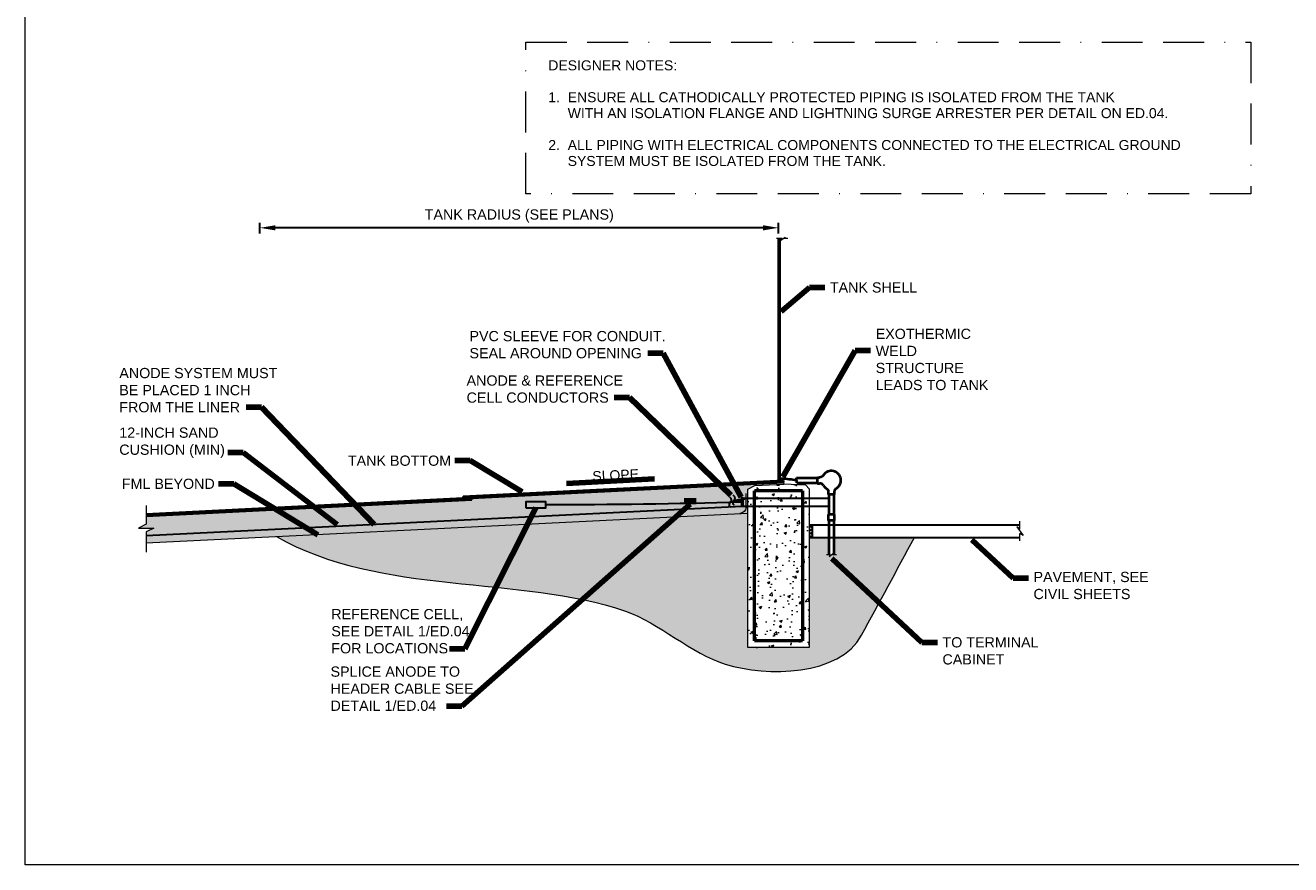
# Model space of a CAD drawing. Header units: inches. Extents: x -7468 to -7108, y 2086 to 2332.
# Tile 1 of 3: x -7468 to -7283, y 2086 to 2209. Entities that reach past the tile are written whole.
import ezdxf

# ---------------------------------------------------------------- set-up
doc = ezdxf.new("R2010")
doc.units = ezdxf.units.IN
doc.header["$MEASUREMENT"] = 0
doc.linetypes.add('( Border )', pattern=[21.012, 6, -3, 6, -3, 0.012, -3])
doc.layers.get('DefPoints').update_dxf_attribs({"lineweight": 0})
for name, color, linetype, lineweight in [('CATHODIC', 2, 'Continuous', 13), ('E-CATH-ANOD', 42, 'Continuous', 40), ('E-DETL-GRPH', 2, 'Continuous', 0), ('G-ANNO-DIMS', 2, 'Continuous', 0), ('G-ANNO-MASK', 2, 'Continuous', 0), ('G-ANNO-NOTE', 4, 'Continuous', 30), ('G-ANNO-PATT', 250, 'Continuous', 0), ('G-ANNO-TEXT', 2, 'Continuous', 30), ('Level 13', 2, 'Continuous', 13), ('Level 35', 2, 'Continuous', 13), ('Level 42', 2, 'Continuous', 13), ('Level 45', 2, 'Continuous', 13), ('Level 9', 2, 'Continuous', 0)]:
    doc.layers.add(name, color=color, linetype=linetype, lineweight=lineweight)
doc.layers.add('G-ANNO-NPLT', color=1, linetype='Continuous', lineweight=0, plot=False)
doc.styles.add("AEC_AC_05ArchDims-CC_1_1'", font='arial.ttf', dxfattribs={"height": 1.5})
doc.styles.add("AEC_AC_44Text-LeftTop_1_1'", font='arial.ttf', dxfattribs={"height": 1.5})
doc.styles.add('Style-FANCY', font='FANCY.shx')
doc.styles.add('Style-STANDARD', font='arial.ttf')
doc.dimstyles.new("AEC_AC_05_Arch-Dims_1_1'", dxfattribs={"dimtxt": 1.5, "dimasz": 2.25, "dimexe": 0.75, "dimexo": 0.75, "dimgap": 0.75, "dimtad": 1, "dimdec": 4, "dimzin": 15, "dimdsep": 46, "dimlunit": 4, "dimtxsty": "AEC_AC_05ArchDims-CC_1_1'", "dimcen": 0.09, "dimclrd": 256, "dimclre": 256, "dimazin": 2, "dimtfac": 0.7, "dimtdec": 4, "dimtix": 1, "dimtmove": 1, "dimatfit": 3, "dimfxl": 1, "dimfrac": 1, "dimtolj": 1, "dimtzin": 15, "dimlwd": 30, "dimlwe": 30, "dimarcsym": 0})
doc.dimstyles.new("AEC_AC_44_Notes_1_1'", dxfattribs={"dimtxt": 1.5, "dimasz": 2.25, "dimexe": 0.75, "dimexo": 0.75, "dimgap": 0.75, "dimtad": 1, "dimjust": 1, "dimdec": 3, "dimzin": 15, "dimdsep": 46, "dimlunit": 5, "dimtxsty": "AEC_AC_44Text-LeftTop_1_1'", "dimblk": 'NONE', "dimcen": 0.09, "dimclrd": 256, "dimclre": 256, "dimazin": 2, "dimtfac": 0.7, "dimtdec": 3, "dimtmove": 1, "dimatfit": 1, "dimfxl": 1, "dimfrac": 1, "dimtolj": 1, "dimtzin": 15, "dimlwd": 30, "dimlwe": 30, "dimarcsym": 0})

# ---------------------------------------------------------------- blocks, each defined once
blk = doc.blocks.new('LINBRK_16')
at = {"layer": 'Level 35', "color": 3, "linetype": 'Continuous', "lineweight": 30}
blk.add_open_spline([(0.09, 3.98), (0.28, 3.78), (0.46, 3.58), (0.64, 3.38), (0.79, 3.21), (0.87, 3.01), (0.94, 2.78), (1.02, 2.48), (1.03, 2.19), (1.02, 1.89), (1.01, 1.59), (0.97, 1.29), (0.85, 1), (0.75, 0.73), (0.59, 0.49), (0.39, 0.28), (0.21, 0.09), (-0.03, 0), (-0.21, -0.18), (-0.37, -0.35), (-0.51, -0.53), (-0.63, -0.74), (-0.77, -0.95), (-0.88, -1.18), (-0.93, -1.42), (-0.98, -1.65), (-0.97, -1.9), (-0.93, -2.14), (-0.89, -2.43), (-0.84, -2.71), (-0.72, -2.99), (-0.64, -3.18), (-0.54, -3.37), (-0.38, -3.5), (-0.23, -3.62), (-0.07, -3.75), (0.09, -3.88)], degree=3, knots=[0, 0, 0, 0, 0.089297, 0.089297, 0.089297, 0.161803, 0.161803, 0.161803, 0.259517, 0.259517, 0.259517, 0.358544, 0.358544, 0.358544, 0.45282, 0.45282, 0.45282, 0.535281, 0.535281, 0.535281, 0.611383, 0.611383, 0.611383, 0.692692, 0.692692, 0.692692, 0.771402, 0.771402, 0.771402, 0.867152, 0.867152, 0.867152, 0.933913, 0.933913, 0.933913, 1, 1, 1, 1], dxfattribs=at)
blk = doc.blocks.new('_None')
blk = doc.blocks.new('*D129')
at = {"layer": 'DefPoints', "color": 0, "transparency": 16777216}
for p in [(-7433.97, 2179.63), (-7433.97, 2178.05), (-7357.98, 2178.05)]:
    blk.add_point(p, dxfattribs=at)
at = {"layer": 'G-ANNO-DIMS', "lineweight": 30, "transparency": 16777216}
for p, q in [((-7433.97, 2178.8), (-7433.97, 2180.38)), ((-7360.23, 2179.63), (-7431.72, 2179.63)), ((-7357.98, 2178.8), (-7357.98, 2180.38))]:
    blk.add_line(p, q, dxfattribs=at)
at = {"layer": 'G-ANNO-DIMS', "transparency": 16777216}
for points in [[(-7431.72, 2180), (-7431.72, 2179.25), (-7433.97, 2179.63)], [(-7360.23, 2180), (-7360.23, 2179.25), (-7357.98, 2179.63)]]:
    blk.add_solid(points, dxfattribs=at)
at = {"layer": 'G-ANNO-DIMS', "color": 0, "lineweight": 30, "transparency": 16777216, "insert": (-7395.97, 2181.36), "char_height": 1.5, "attachment_point": 5, "style": "AEC_AC_05ArchDims-CC_1_1'"}
blk.add_mtext('\\A1;TANK RADIUS (SEE PLANS)', dxfattribs=at)

msp = doc.modelspace()

# ---------------------------------------------------------------- hatches: boundary and pattern name
at = {"layer": 'E-CATH-ANOD'}
msp.add_hatch(color=256, dxfattribs=at).paths.add_polyline_path([(-7357.39023, 2142.85062, 1), (-7357.7276, 2142.85062, 1)])
at = {"layer": 'G-ANNO-PATT', "linetype": 'Continuous'}
h = msp.add_hatch(dxfattribs=at)
h.set_pattern_fill('STEEL', color=256, style=0, pattern_type=2)
h.set_pattern_definition([(45, (-7357.8665, 2161.44474), (-0.353553, 0.353553), []), (45, (-7357.8665, 2161.69474), (-0.353553, 0.353553), [])])
h.paths.add_polyline_path([(-7357.979, 2142.57767), (-7357.97743, 2142.54627), (-7357.72828, 2142.55873), (-7357.72923, 2142.57767), (-7357.72923, 2178.04546), (-7357.979, 2178.04546)])
at = {"layer": 'G-ANNO-PATT', "linetype": 'Continuous', "lineweight": 13}
h = msp.add_hatch(dxfattribs=at)
h.set_pattern_fill('AR-SAND', color=256, style=0, pattern_type=2)
h.set_pattern_definition([(37.5, (-7419.1464, 2136.348), (-0.031497, 0.963412), [0, -0.76, 0, -0.85, 0, -0.8125]), (7.5, (-7419.1464, 2136.348), (0.884888, 1.411073), [0, -0.41, 0, -0.685, 0, -0.2625]), (327.5, (-7419.7614, 2136.348), (1.557071, 0.00283), [0, -0.25, 0, -0.9, 0, -1.175]), (317.5, (-7419.7614, 2136.348), (1.503063, 0.438838), [0, -0.125, 0, -0.59, 0, -0.675])])
h.paths.add_polyline_path([(-7450.6344, 2136.16939), (-7451.75652, 2135.60763), (-7449.51214, 2135.60763), (-7450.6344, 2135.04714), (-7450.6344, 2133.43426), (-7427.67292, 2134.57743), (-7363.63852, 2137.76881), (-7362.47567, 2137.82677), (-7362.47567, 2141.31555), (-7361.46957, 2141.86622), (-7361.48155, 2142.11599), (-7361.48156, 2142.11618), (-7402.93269, 2140.05343), (-7402.93269, 2139.80365), (-7450.6344, 2137.42935)])
at = {"layer": 'G-ANNO-PATT', "linetype": 'Continuous'}
h = msp.add_hatch(dxfattribs=at)
h.set_pattern_fill('STEEL', color=256, style=0, pattern_type=2)
h.set_pattern_definition([(45, (-7392.4845, 2140.80487), (-0.3535534, 0.3535534), []), (45, (-7392.4845, 2141.05487), (-0.3535534, 0.3535534), [])])
h.paths.add_polyline_path([(-7357.22955, 2142.32777), (-7357.22955, 2142.58366), (-7357.72828, 2142.55873), (-7357.97743, 2142.54627), (-7404.17977, 2140.23639), (-7404.17977, 2139.99159), (-7402.93269, 2140.05343), (-7361.48156, 2142.11618)])
h = msp.add_hatch(dxfattribs=at)
h.set_pattern_fill('AR-CONC', color=256, style=0, pattern_type=2)
h.set_pattern_definition([(50, (-7360.635, 2136.1607), (3.5863, -0.31376), [0.375, -4.125]), (355, (-7360.635, 2136.1607), (-0.69376, 3.76096), [0.3, -3.3]), (100.451, (-7360.336, 2136.1346), (2.89254, 3.4472), [0.3187, -3.5057]), (46.184, (-7360.635, 2137.1607), (5.3362, -0.8276), [0.5625, -6.1875]), (96.636, (-7360.1903, 2137.092), (4.6733, 4.8706), [0.478, -5.2586]), (351.184, (-7360.635, 2137.1607), (4.6733, 4.8706), [0.45, -4.95]), (21, (-7360.135, 2136.9107), (2.98453, -2.0131), [0.375, -4.125]), (326, (-7360.135, 2136.9107), (1.2166, 3.62575), [0.3, -3.3]), (71.451, (-7359.8862, 2136.743), (4.2011, 1.61266), [0.3187, -3.5057]), (37.5, (-7360.635, 2136.1607), (0.0608, 1.66447), [0, -3.26, 0, -3.35, 0, -3.3125]), (7.5, (-7360.635, 2136.1607), (1.31535, 1.97206), [0, -1.91, 0, -3.185, 0, -1.2625]), (327.5, (-7361.75, 2136.1607), (2.66911, -0.11277), [0, -1.25, 0, -3.9, 0, -5.175]), (317.5, (-7362.25, 2136.1607), (2.91593, 0.50052), [0, -1.625, 0, -2.59, 0, -3.675])])
h.paths.add_polyline_path([(-7353.48717, 2134.60739), (-7353.48732, 2135.08896), (-7353.48747, 2135.60469), (-7353.4876, 2136.04342), (-7353.48921, 2141.39154), (-7353.98889, 2141.91722), (-7357.21655, 2142.078), (-7361.46957, 2141.86622), (-7362.47567, 2141.31555), (-7362.47567, 2137.82677), (-7362.47567, 2118.09525), (-7353.4822, 2118.09525), (-7353.48706, 2134.25078), (-7353.49317, 2134.25077), (-7353.48706, 2134.25078)])
h = msp.add_hatch(dxfattribs=at)
h.set_pattern_fill('STEEL', color=256, style=0, pattern_type=2)
h.set_pattern_definition([(45, (-7433.1329, 2138.37116), (-0.353553, 0.353553), []), (45, (-7433.1329, 2138.62116), (-0.353553, 0.353553), [])])
h.paths.add_polyline_path([(-7450.6344, 2137.42935), (-7402.93269, 2139.80365), (-7402.93269, 2140.05343), (-7404.17977, 2139.99159), (-7450.6344, 2137.68027)])
at = {"layer": 'G-ANNO-PATT'}
h = msp.add_hatch(dxfattribs=at)
h.set_pattern_fill('EARTH', color=256, style=0, pattern_type=2)
h.set_pattern_definition([(0, (-7374.188, 2126.792), (1.5, 1.5), [1.5, -1.5]), (0, (-7374.188, 2127.3545), (1.5, 1.5), [1.5, -1.5]), (0, (-7374.188, 2127.917), (1.5, 1.5), [1.5, -1.5]), (90, (-7374.0005, 2128.1045), (-1.5, 1.5), [1.5, -1.5]), (90, (-7373.438, 2128.1045), (-1.5, 1.5), [1.5, -1.5]), (90, (-7372.8755, 2128.1045), (-1.5, 1.5), [1.5, -1.5])])
edge = h.paths.add_edge_path()
edge.add_spline(control_points=[(-7431.56506, 2134.38365), (-7416.35047, 2125.65713), (-7395.90107, 2128.77928), (-7380.42033, 2123.45005), (-7375.5137, 2121.76095), (-7370.74368, 2117.22163), (-7365.78036, 2115.67472), (-7359.6666, 2113.76927), (-7349.05186, 2113.94018), (-7345.80854, 2119.92403)], knot_values=[0, 0, 0, 0, 0.585697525, 0.585697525, 0.585697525, 0.771334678, 0.771334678, 0.771334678, 1, 1, 1, 1], degree=3, periodic=0)
edge.add_line((-7345.80854, 2119.92403), (-7338.04329, 2134.25077))
edge.add_line((-7338.04329, 2134.25077), (-7349.87623, 2134.25077))
edge.add_line((-7349.87623, 2134.25077), (-7349.87623, 2131.93308))
edge.add_line((-7349.87623, 2131.93308), (-7349.87623, 2131.70389))
edge.add_line((-7349.87623, 2131.70389), (-7349.87623, 2131.70383))
edge.add_line((-7349.87623, 2131.70383), (-7350.03919, 2131.70383))
edge.add_line((-7350.03919, 2131.70383), (-7349.90889, 2131.93308))
edge.add_line((-7349.90889, 2131.93308), (-7350.54333, 2131.46248))
edge.add_line((-7350.54333, 2131.46248), (-7350.35998, 2131.70383))
edge.add_line((-7350.35998, 2131.70383), (-7350.58857, 2131.70383))
edge.add_line((-7350.58857, 2131.70383), (-7350.58857, 2131.70389))
edge.add_line((-7350.58857, 2131.70389), (-7350.58857, 2134.25077))
edge.add_line((-7350.58857, 2134.25077), (-7352.97756, 2134.25077))
edge.add_line((-7352.97756, 2134.25077), (-7353.11946, 2134.25077))
edge.add_line((-7353.11946, 2134.25077), (-7353.32742, 2134.25077))
edge.add_line((-7353.32742, 2134.25077), (-7353.48706, 2134.25077))
edge.add_line((-7353.48706, 2134.25078), (-7353.4822, 2118.09525))
edge.add_line((-7353.4822, 2118.09525), (-7362.47567, 2118.09525))
edge.add_line((-7362.47567, 2118.09525), (-7362.47567, 2137.82677))
edge.add_line((-7362.47567, 2137.82677), (-7363.63852, 2137.76881))
edge.add_line((-7363.63852, 2137.76881), (-7392.09107, 2136.35078))
edge.add_line((-7392.09107, 2136.35078), (-7427.67292, 2134.57743))
edge.add_line((-7427.67292, 2134.57743), (-7431.56506, 2134.38365))

# ---------------------------------------------------------------- linework, layer by layer
at = {"layer": 'CATHODIC', "color": 7, "linetype": 'Continuous', "lineweight": 30}
for p, q in [((-7353.48921, 2136.08231, -0.00997), (-7322.59341, 2136.08231, -0.00997)), ((-7352.97756, 2134.26671, -0.00997), (-7352.97756, 2136.08231, -0.00997)), ((-7353.49317, 2134.25077, -0.00997), (-7322.59341, 2134.25077, -0.00997))]:
    msp.add_line(p, q, dxfattribs=at)
at = {"layer": 'CATHODIC', "color": 7, "linetype": 'Continuous', "lineweight": 13}
for p, q in [((-7353.47621, 2135.6047, -0.00997), (-7352.99757, 2136.08231, -0.00997)), ((-7352.97654, 2135.54375, -0.00997), (-7353.47621, 2136.04342, -0.00997)), ((-7352.97654, 2135.10502, -0.00997), (-7353.47621, 2135.6047, -0.00997)), ((-7353.47621, 2135.08896, -0.00997), (-7352.97654, 2135.58863, -0.00997)), ((-7353.47621, 2134.60739, -0.00997), (-7352.98151, 2135.10094, -0.00997)), ((-7352.97654, 2134.58941, -0.00997), (-7353.47621, 2135.08896, -0.00997)), ((-7353.11946, 2134.25077, -0.00997), (-7353.47621, 2134.60739, -0.00997)), ((-7353.32742, 2134.25077, -0.00997), (-7352.98559, 2134.59235, -0.00997))]:
    msp.add_line(p, q, dxfattribs=at)
at = {"layer": 'E-CATH-ANOD'}
for p, q in [((-7404.17977, 2140.23639, -0.00997), (-7357.22955, 2142.58366, -0.00997)), ((-7402.93269, 2140.05343, -0.00997), (-7357.22955, 2142.32777, -0.00997)), ((-7357.22955, 2142.32777, -0.00997), (-7357.22955, 2142.58366, -0.00997)), ((-7355.36487, 2142.96935, -0.00997), (-7352.28102, 2142.96935, -0.00997)), ((-7355.28046, 2142.25701, -0.00997), (-7355.36487, 2142.96935, -0.00997)), ((-7355.28044, 2142.25706, -0.00997), (-7352.28096, 2142.25706, -0.00997)), ((-7352.28096, 2142.17332, -0.00997), (-7352.28096, 2143.05315, -0.00997)), ((-7352.28096, 2143.05315, -0.00997), (-7351.95225, 2143.05315, -0.00997)), ((-7352.28096, 2142.17332, -0.00997), (-7351.95225, 2142.17332, -0.00997)), ((-7450.6344, 2137.68027, -0.00997), (-7404.17977, 2139.99159, -0.00997)), ((-7404.17977, 2140.23639, -0.00997), (-7404.17977, 2139.99159, -0.00997)), ((-7404.17977, 2139.99159, -0.00997), (-7402.93269, 2140.05343, -0.00997)), ((-7402.93269, 2140.05343, -0.00997), (-7402.93269, 2139.80365, -0.00997)), ((-7350.67232, 2140.56468, -0.00997), (-7350.67232, 2141.0156, -0.00997)), ((-7349.79248, 2140.56468, -0.00997), (-7350.67232, 2140.56468, -0.00997)), ((-7350.58857, 2140.56468, -0.00997), (-7350.58857, 2137.60337, -0.00997)), ((-7349.87623, 2140.56468, -0.00997), (-7349.87623, 2137.60337, -0.00997)), ((-7349.79248, 2140.56468, -0.00997), (-7349.79248, 2141.0156, -0.00997)), ((-7450.6344, 2137.42935, -0.00997), (-7402.93269, 2139.80365, -0.00997)), ((-7350.67232, 2136.73953, -0.00997), (-7350.67232, 2137.60337, -0.00997)), ((-7349.79248, 2137.60337, -0.00997), (-7350.67232, 2137.60337, -0.00997)), ((-7349.79248, 2136.73953, -0.00997), (-7350.67232, 2136.73953, -0.00997)), ((-7350.58857, 2136.73953, -0.00997), (-7350.58857, 2131.70389, -0.00997)), ((-7349.87623, 2136.73953, -0.00997), (-7349.87623, 2131.70389, -0.00997)), ((-7349.79248, 2136.73953, -0.00997), (-7349.79248, 2137.60337, -0.00997))]:
    msp.add_line(p, q, dxfattribs=at)
for centre, radius, start, end in [((-7350.2324, 2142.61323, -0.00997), 1.39105, 298.4659978, 147.8879661), ((-7351.95225, 2141.53387, -0.00997), 0.63945, 32.1120339, 90), ((-7350.2324, 2142.61323, -0.00997), 1.39105, 212.1120339, 241.5340021), ((-7349.36619, 2141.0156, -0.00997), 0.4263, 118.4659978, 180)]:
    msp.add_arc(centre, radius, start, end, dxfattribs=at)
at = {"layer": 'E-CATH-ANOD', "extrusion": (0, 0, -1)}
for centre, radius, start, end in [((7351.95225, 2143.6926, 0.00997), 0.63945, 212.1120339, 270), ((7351.09862, 2141.0156, 0.00997), 0.4263, 118.4659979, 180)]:
    msp.add_arc(centre, radius, start, end, dxfattribs=at)
at = {"layer": 'E-CATH-ANOD'}
msp.add_open_spline([(-7355.32266, 2142.61312, -0.00997), (-7356.05409, 2142.69225, -0.00997), (-7356.78338, 2142.85065, -0.00997), (-7357.51694, 2142.85065, -0.00997), (-7357.54495, 2142.85065, -0.00997), (-7357.57312, 2142.85065, -0.00997), (-7357.60122, 2142.85065, -0.00997)], degree=3, knots=[0, 0, 0, 0, 0.963219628, 0.963219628, 0.963219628, 1, 1, 1, 1], dxfattribs=at)
at = {"layer": 'E-DETL-GRPH', "lineweight": 30}
for p, q in [((-7357.979, 2142.57767, -0.00997), (-7357.979, 2178.04546, -0.00997)), ((-7357.72923, 2142.57767, -0.00997), (-7357.72923, 2178.04546, -0.00997))]:
    msp.add_line(p, q, dxfattribs=at)
at = {"layer": 'G-ANNO-MASK'}
for p, q in [((-7357.46679, 2178.04546, -0.00997), (-7358.28671, 2178.04546, -0.00997)), ((-7356.60349, 2178.04546, -0.00997), (-7357.146, 2178.04546, -0.00997)), ((-7450.6344, 2138.91284, -0.00997), (-7450.6344, 2136.16939, -0.00997)), ((-7322.59341, 2135.45476, -0.00997), (-7322.59341, 2136.63196, -0.00997)), ((-7450.6344, 2136.16939, -0.00997), (-7451.75652, 2135.60763, -0.00997)), ((-7451.75652, 2135.60763, -0.00997), (-7449.51214, 2135.60763, -0.00997)), ((-7449.51214, 2135.60763, -0.00997), (-7450.6344, 2135.04714, -0.00997)), ((-7450.6344, 2135.04714, -0.00997), (-7450.6344, 2132.10714, -0.00997)), ((-7322.59341, 2133.72802, -0.00997), (-7322.59341, 2134.81318, -0.00997)), ((-7350.35998, 2131.70383, -0.00997), (-7350.94865, 2131.70383, -0.00997)), ((-7349.49668, 2131.70383, -0.00997), (-7350.03919, 2131.70383, -0.00997))]:
    msp.add_line(p, q, dxfattribs=at)
at = {"layer": 'G-ANNO-MASK', "elevation": -0.00997, "flags": 128}
for points in [[(-7357.46679, 2178.04546), (-7357.65013, 2177.8041), (-7357.01569, 2178.27471), (-7357.146, 2178.04546)], [(-7322.59341, 2135.45476), (-7323.07613, 2135.82145), (-7322.1348, 2134.55244), (-7322.59341, 2134.81318)], [(-7350.35998, 2131.70383), (-7350.54333, 2131.46248), (-7349.90889, 2131.93308), (-7350.03919, 2131.70383)]]:
    msp.add_lwpolyline(points, dxfattribs=at)
at = {"layer": 'G-ANNO-NOTE', "linetype": '( Border )', "lineweight": 0}
msp.add_lwpolyline([(-7395.02155, 2206.84926), (-7288.78708, 2206.84926), (-7288.78708, 2184.6074), (-7395.02155, 2184.6074)], close=True, dxfattribs=at)
at = {"layer": 'G-ANNO-NPLT'}
msp.add_open_spline([(-7431.56506, 2134.38365, -0.00997), (-7416.35047, 2125.65713, -0.00997), (-7395.90107, 2128.77928, -0.00997), (-7380.42033, 2123.45005, -0.00997), (-7375.5137, 2121.76095, -0.00997), (-7370.74368, 2117.22163, -0.00997), (-7365.78036, 2115.67472, -0.00997), (-7359.6666, 2113.76927, -0.00997), (-7349.05186, 2113.94018, -0.00997), (-7345.80854, 2119.92403, -0.00997), (-7343.22013, 2124.69961, -0.00997), (-7340.63171, 2129.47519, -0.00997), (-7338.04329, 2134.25077, -0.00997)], degree=3, knots=[0, 0, 0, 0, 0.495307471, 0.495307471, 0.495307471, 0.652295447, 0.652295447, 0.652295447, 0.845671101, 0.845671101, 0.845671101, 1, 1, 1, 1], dxfattribs=at)
msp.add_3dface([(-7468.35877, 2332.28385), (-7108.35877, 2332.28385), (-7108.35877, 2086.28385), (-7468.35877, 2086.28385)], dxfattribs=at)
at = {"layer": 'Level 13', "color": 30, "linetype": 'Continuous', "lineweight": 13}
for p, q in [((-7362.46878, 2141.31555, -0.00997), (-7361.46957, 2141.86622, -0.00997)), ((-7361.48155, 2142.11599, -0.00997), (-7361.46957, 2141.86622, -0.00997)), ((-7361.46957, 2141.86622, -0.00997), (-7357.21655, 2142.078, -0.00997)), ((-7357.22853, 2142.32777, -0.00997), (-7357.21655, 2142.078, -0.00997)), ((-7353.98889, 2141.91722, -0.00997), (-7357.21655, 2142.078, -0.00997)), ((-7353.98889, 2141.91722, -0.00997), (-7353.48921, 2141.39154, -0.00997)), ((-7362.7197, 2138.61472, -0.00997), (-7362.7197, 2140.69207, -0.00997)), ((-7362.47567, 2118.09525, -0.00997), (-7362.47567, 2141.31555, -0.00997)), ((-7353.4822, 2141.39154, -0.00997), (-7353.4822, 2118.09525, -0.00997)), ((-7427.67292, 2134.57743, -0.00997), (-7362.47567, 2137.82677, -0.00997)), ((-7353.4822, 2118.09525, -0.00997), (-7362.47567, 2118.09525, -0.00997))]:
    msp.add_line(p, q, dxfattribs=at)
at = {"layer": 'Level 13', "color": 30, "linetype": 'Continuous', "lineweight": 13, "extrusion": (0, 0, -1)}
msp.add_arc((7363.71149, 2138.76542, 0.00997), 0.99928, 187.4844711, 265.8118824, dxfattribs=at)
at = {"layer": 'Level 42', "color": 5, "linetype": 'Continuous', "lineweight": 30}
for p, q in [((-7363.14171, 2140.01561, -0.00997), (-7350.58857, 2140.01561, -0.00997)), ((-7363.36728, 2138.79393, -0.00997), (-7450.6344, 2134.48364, -0.00997)), ((-7363.41573, 2139.5827, -0.00997), (-7365.00438, 2139.38354, -0.00997)), ((-7362.90764, 2139.87582, -0.00997), (-7364.49629, 2139.67666, -0.00997)), ((-7363.14171, 2138.82004, -0.00997), (-7350.58857, 2138.82004, -0.00997))]:
    msp.add_line(p, q, dxfattribs=at)
at = {"layer": 'Level 42', "color": 5, "linetype": 'Continuous', "lineweight": 30, "extrusion": (0, 0, -1)}
msp.add_arc((7391.40278, 3129.95631, 0.00997), 990.93394, 268.38156167, 270.03989648, dxfattribs=at)
msp.add_solid([(7371.83009, 2140.01173, 0.00997), (7370.0178, 2140.01173, 0.00997), (7371.83009, 2139.11656, 0.00997), (7370.0178, 2139.11656, 0.00997)], dxfattribs=at)
at = {"layer": 'Level 42', "color": 5, "linetype": 'Continuous', "lineweight": 30}
for points in [[(-7363.4156, 2138.81999, -0.00997), (-7363.14173, 2138.81999, -0.00997), (-7363.14173, 2140.01556, -0.00997), (-7363.4156, 2140.01556, -0.00997)], [(-7394.98473, 2138.60113, -0.00997), (-7392.0929, 2138.60113, -0.00997), (-7392.0929, 2139.44416, -0.00997), (-7394.98473, 2139.44416, -0.00997)]]:
    msp.add_3dface(points, dxfattribs=at)
at = {"layer": 'Level 45', "color": 4, "linetype": 'Continuous', "lineweight": 53}
for p, q in [((-7361.47645, 2119.09459, -0.00997), (-7361.47645, 2141.07878, -0.00997)), ((-7354.48142, 2141.07878, -0.00997), (-7361.47645, 2141.07878, -0.00997)), ((-7354.48142, 2141.07878, -0.00997), (-7354.48142, 2119.09459, -0.00997)), ((-7354.48142, 2119.09459, -0.00997), (-7361.47645, 2119.09459, -0.00997))]:
    msp.add_line(p, q, dxfattribs=at)
at = {"layer": 'Level 9', "color": 30, "linetype": 'Continuous', "lineweight": 13}
for p, q in [((-7361.48155, 2142.11599, -0.00997), (-7357.23045, 2142.32777, -0.00997)), ((-7450.6344, 2133.43426, -0.00997), (-7427.67292, 2134.57743, -0.00997))]:
    msp.add_line(p, q, dxfattribs=at)

# ---------------------------------------------------------------- block references
at = {"layer": 'Level 35', "color": 3, "linetype": 'Continuous', "lineweight": 30, "xscale": 0.1943099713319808, "yscale": 0.1943099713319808, "zscale": 0.1943099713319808, "rotation": 187.1479057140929}
for p in [(-7365.00438, 2139.38354, -0.00997), (-7364.49629, 2139.67666, -0.00997)]:
    msp.add_blockref('LINBRK_16', p, dxfattribs=at)

# ---------------------------------------------------------------- texts
at = {"layer": 'G-ANNO-NOTE', "char_height": 1.5, "style": "AEC_AC_44Text-LeftTop_1_1'"}
for s, insert, attachment_point in [('TANK SHELL', (-7350.4555, 2170.88103), 4), ('TANK BOTTOM', (-7421.08703, 2144.72731), 7), ('FML BEYOND', (-7454.21476, 2141.33914), 7), ('PAVEMENT, SEE\\PCIVIL SHEETS', (-7320.61082, 2129.20705), 1)]:
    msp.add_mtext(s, dxfattribs=dict(at, insert=insert, attachment_point=attachment_point))
for s, insert, width, attachment_point in [('PVC SLEEVE FOR CONDUIT. SEAL AROUND OPENING', (-7403.26691, 2160.48563, -0.00997), 29.2782976, 7), ('EXOTHERMIC WELD STRUCTURE LEADS TO TANK', (-7343.74322, 2155.81542), 19.4775334, 7), ('ANODE SYSTEM MUST BE PLACED 1 INCH FROM THE LINER', (-7454.58392, 2152.57014), 25.1922737, 7), ('ANODE & REFERENCE CELL CONDUCTORS', (-7403.69315, 2153.97605, -0.00997), 25.9184628, 7), ('12-INCH SAND \\PCUSHION (MIN)', (-7454.58529, 2145.90766), 31.6608781, 7), ('\\pt54;REFERENCE CELL, SEE DETAIL 1/ED.04 FOR LOCATIONS', (-7423.51544, 2123.75799, -0.00997), 21.6178427, 1), ('TO TERMINAL CABINET ', (-7333.95462, 2119.62627, -0.00997), 22.2873463, 1), ('SPLICE ANODE TO HEADER CABLE SEE DETAIL 1/ED.04', (-7423.63027, 2115.33417, -0.00997), 21.6194235, 1)]:
    msp.add_mtext(s, dxfattribs=dict(at, insert=insert, width=width, attachment_point=attachment_point))
at = {"layer": 'G-ANNO-NOTE', "insert": (-7385.21776, 2142.45215, -0.00997), "char_height": 1.465158, "attachment_point": 7, "rotation": 2.8632944, "line_spacing_factor": 0.789074, "style": 'Style-STANDARD'}
msp.add_mtext('SLOPE', dxfattribs=at)
at = {"layer": 'G-ANNO-TEXT', "lineweight": 0, "insert": (-7391.71444, 2204.17591, -0.00997), "char_height": 1.46515783, "width": 141.9785959, "attachment_point": 1, "line_spacing_factor": 0.956473, "style": 'Style-FANCY'}
msp.add_mtext('{\\fArial|b0|i0|c0|p39;DESIGNER NOTES:\\P \\P1.  ENSURE ALL CATHODICALLY PROTECTED PIPING IS ISOLATED FROM THE TANK\\P     WITH AN ISOLATION FLANGE AND \\fArial|b0|i0|c0|p34;LIGHTNING SURGE ARRESTER PER DETAIL ON ED.04.}\\P{\\fArial|b0|i0|c0|p39;\\P2.  ALL PIPING WITH ELECTRICAL COMPONENTS CONNECTED TO THE ELECTRICAL GROUND\\P     SYSTEM MUST BE ISOLATED FROM THE TANK.}', dxfattribs=at)

# ---------------------------------------------------------------- dimensions: what is measured, and where the dimension line sits
at = {"layer": 'G-ANNO-DIMS', "lineweight": 30}
dim = msp.add_linear_dim(base=(-7433.96518, 2179.62545, -0.00997), p1=(-7357.979, 2178.04546, -0.00997), p2=(-7433.96518, 2178.04546, -0.00997), angle=180, text='TANK RADIUS (SEE PLANS)', dimstyle="AEC_AC_05_Arch-Dims_1_1'", dxfattribs=at)
dim.commit()
dim.dimension.update_dxf_attribs({"geometry": '*D129', "text_midpoint": (-7395.97209, 2181.35873, -0.00997)})

# ---------------------------------------------------------------- leaders
at = {"layer": 'G-ANNO-NOTE', "lineweight": 30, "annotation_type": 0, "has_hookline": 1}
for points, hookline_direction, text_width in [([(-7357.59593, 2167.36792), (-7353.4555, 2170.88103), (-7351.2055, 2170.88103)], 0, 12.68656), ([(-7363.44288, 2140.16499, -0.00997), (-7374.87068, 2161.26135, -0.00997), (-7377.12068, 2161.26135, -0.00997)], 1, 28.4161), ([(-7357.35383, 2143.15399), (-7346.74322, 2161.64374), (-7344.49322, 2161.64374)], 0, 19.42019), ([(-7417.24513, 2136.1328), (-7433.73467, 2153.34586), (-7435.98467, 2153.34586)], 1, 23.12722), ([(-7364.97658, 2140.46398, -0.00997), (-7379.82109, 2154.75178, -0.00997), (-7382.07109, 2154.75178, -0.00997)], 1, 22.82538), ([(-7422.67005, 2136.15316), (-7436.44972, 2146.68338), (-7438.69972, 2146.68338)], 1, 15.30184), ([(-7425.47891, 2134.62369), (-7437.78067, 2142.11487), (-7440.03067, 2142.11487)], 1, 13.33936), ([(-7370.92395, 2139.11656, -0.00997), (-7404.37339, 2109.50585, -0.00997), (-7406.62339, 2109.50585, -0.00997)], 1, 20.68179), ([(-7393.53881, 2138.60113, -0.00997), (-7403.96328, 2117.92967, -0.00997), (-7406.21328, 2117.92967, -0.00997)], 1, 20.06992), ([(-7329.65271, 2133.87491), (-7323.61082, 2128.29528), (-7321.36082, 2128.29528)], 0, 16.6105), ([(-7350.15483, 2131.16859, -0.00997), (-7336.95462, 2118.85055, -0.00997), (-7334.70462, 2118.85055, -0.00997)], 0, 13.96351)]:
    msp.add_leader(points, dimstyle="AEC_AC_44_Notes_1_1'", override={"dimtad": 0, "dimclrd": 0, "dimlwd": 65534}, dxfattribs=dict(at, hookline_direction=hookline_direction, text_width=text_width))
at = {"layer": 'G-ANNO-NOTE', "lineweight": 30, "annotation_type": 0, "has_hookline": 1, "hookline_direction": 1}
msp.add_leader([(-7395.53258, 2140.92938, -0.00997), (-7403.15563, 2145.50304, -0.00997), (-7405.40563, 2145.50304, -0.00997)], dimstyle="AEC_AC_44_Notes_1_1'", override={"dimtad": 0, "dimclrd": 0, "dimlwd": 65534}, dxfattribs=at)
at = {"layer": 'G-ANNO-NOTE', "lineweight": 30}
msp.add_leader([(-7389.02534, 2142.16218), (-7376.13744, 2142.81904)], dimstyle="AEC_AC_44_Notes_1_1'", override={"dimclrd": 0, "dimlwd": 65534}, dxfattribs=at)

doc.saveas('drawing.dxf')
